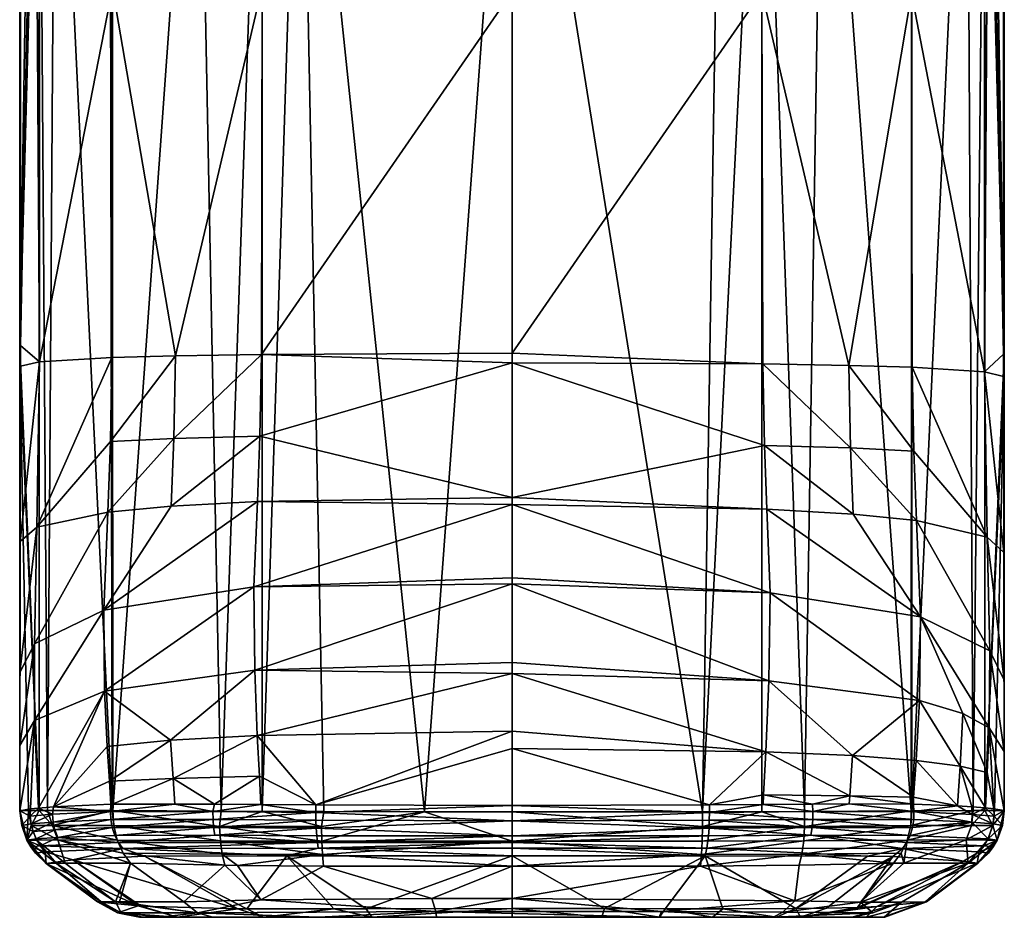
# Model space of a CAD drawing. Header units: centimetres. Extents: x -6.4 to 7.8, y -12.2 to -8.5.
# Tile 1 of 8: x -6.4 to -4.4, y -12.2 to -10.3. Entities that reach past the tile are written whole.
import ezdxf

# ---------------------------------------------------------------- set-up
doc = ezdxf.new("R2010")
doc.units = ezdxf.units.CM
doc.layers.get('0').update_dxf_attribs({"true_color": 0x5890e1})

msp = doc.modelspace()

# ---------------------------------------------------------------- meshes
at = {"color": 231, "true_color": 0xe499b8}
mesh = msp.add_polyface(dxfattribs=at)
corners = [(-6.4335, -11.9658, 30.4315), (-6.4335, -11.048, 30.4315), (-6.4162, -11.9657, 30.0551), (-6.3937, -11.9656, 29.9155), (-6.4335, -11.0051, 30.4315), (-6.3937, -9.5143, 29.9155), (-6.3766, -11.9656, 29.8473), (-6.3599, -9.5143, 29.7965), (-6.243, -11.9658, 29.606), (-6.243, -9.5143, 29.606), (-6.2416, -11.9658, 29.6046), (-6.0659, -9.5143, 29.4941), (-6.018, -11.9672, 29.4772), (-5.8063, -11.9678, 29.4342), (-5.8542, -9.5143, 29.4408), (-5.5982, -11.968, 29.4185), (-5.9334, -11.9675, 29.4552), (-5.4175, -9.5143, 29.4155), (-5.4175, -11.9681, 29.4155), (-5.9334, -9.5143, 29.4551), (-6.4341, -11.6805, 31.0814), (-6.4332, -11.4098, 30.7724), (-6.4327, -11.048, 30.6122), (-6.4327, -11.0051, 30.6008), (-5.9434, -11.8105, 32.563), (-5.4175, -11.8018, 32.6147), (-5.4175, -11.6827, 32.5164), (-5.9487, -11.6759, 32.4304), (-5.4175, -11.6596, 32.4875), (-5.4175, -11.4971, 32.1753), (-5.9503, -11.5035, 32.0872), (-5.4175, -11.485, 32.1461), (-5.4175, -11.3338, 31.8219), (-5.9428, -11.3276, 31.7483), (-5.4175, -11.3193, 31.7998), (-5.9381, -11.1926, 31.6139), (-5.4175, -11.0406, 31.5747), (-6.2467, -11.2036, 31.4467), (-6.2436, -11.0299, 31.3665), (-6.3984, -11.3806, 31.2172), (-6.2521, -11.3495, 31.5669), (-6.4038, -11.6211, 31.5095), (-6.2606, -11.5521, 31.8866), (-6.4032, -11.7796, 31.8626), (-6.1225, -11.8205, 32.4906), (-6.3932, -11.039, 31.0498), (-5.9351, -11.0234, 31.5242), (-6.116, -11.1974, 31.5479), (-6.1214, -11.3371, 31.6762), (-6.2592, -11.7188, 32.2342), (-6.1125, -11.0262, 31.4624), (-6.2537, -11.8337, 32.3806), (-6.4338, -11.8312, 31.4472)]
mesh.append_faces([[corners[k] for k in face] for face in [(0, 1, 2), (2, 1, 3), (3, 1, 4), (5, 6, 3), (6, 7, 8), (9, 10, 8), (10, 11, 12), (13, 14, 15), (13, 16, 14), (15, 17, 18), (16, 12, 19), (0, 20, 21), (1, 21, 22), (23, 1, 22), (1, 0, 21), (24, 25, 26), (27, 26, 28), (29, 27, 28), (29, 30, 27), (29, 31, 30), (30, 31, 32), (33, 32, 34), (35, 34, 36), (37, 38, 39), (40, 39, 41), (42, 41, 43), (24, 27, 44), (24, 26, 27), (22, 45, 23), (22, 21, 45), (45, 21, 39), (38, 45, 39), (36, 46, 35), (35, 46, 47), (48, 47, 40), (42, 40, 41), (42, 48, 40), (42, 33, 48), (42, 30, 33), (42, 49, 30), (42, 43, 49), (46, 50, 47), (47, 50, 37), (40, 37, 39), (40, 47, 37), (48, 33, 35), (47, 48, 35), (33, 30, 32), (44, 27, 49), (51, 44, 49), (33, 34, 35), (38, 37, 50), (49, 27, 30), (21, 20, 39), (39, 20, 41), (41, 20, 52), (43, 41, 52)]], dxfattribs={"color": 231})
mesh = msp.add_polyface(dxfattribs=at)
corners = [(-6.3937, -9.5143, 29.9155), (-6.4335, -11.0051, 30.4315), (-6.4102, -9.5143, 30.0081), (-6.3937, -11.9656, 29.9155), (-6.3599, -9.5143, 29.7965), (-6.3766, -11.9656, 29.8473), (-6.243, -11.9658, 29.606), (-6.2482, -9.5143, 29.6113), (-6.243, -9.5143, 29.606), (-6.0659, -9.5143, 29.4941), (-6.2416, -11.9658, 29.6046), (-6.018, -11.9672, 29.4772), (-5.9334, -9.5143, 29.4551), (-5.9334, -11.9675, 29.4552), (-5.8542, -9.5143, 29.4408), (-6.4335, -9.5143, 30.4315), (-5.4175, -9.5143, 29.4155), (-5.5982, -11.968, 29.4185), (-6.4327, -11.0051, 30.6008), (-6.4335, -11.048, 30.4315), (-6.4332, -9.5143, 30.4807), (-6.4333, -9.5143, 30.4561), (-5.9351, -11.0234, 31.5242), (-5.4175, -11.0406, 31.5747), (-5.4175, -11.021, 31.5666), (-5.4175, -10.2737, 31.4569), (-5.9333, -10.264, 31.4168), (-5.4175, -10.2631, 31.4565), (-5.8369, -9.5143, 31.4247), (-5.9334, -9.5143, 31.4077), (-6.2236, -9.5143, 31.2751), (-6.2423, -10.2666, 31.2659), (-6.1125, -11.0262, 31.4624), (-6.2436, -11.0299, 31.3665), (-6.243, -9.5143, 31.257), (-6.3448, -9.5143, 31.1042), (-6.3937, -9.5143, 30.9474), (-6.3932, -11.039, 31.0498), (-6.4027, -9.5143, 30.9019), (-6.0607, -9.5107, 29.4924), (-5.8482, -9.5107, 29.4401), (-6.2477, -9.5107, 29.6112), (-6.3611, -9.5107, 29.8007), (-6.4105, -9.5107, 30.0128), (-6.4318, -9.5069, 30.4807), (-6.432, -9.5068, 30.4315), (-5.4175, -9.5143, 31.4475), (-5.8322, -9.5068, 31.4239), (-6.3466, -9.5107, 31.0993), (-6.2235, -9.5107, 31.2748), (-6.4034, -9.5107, 30.8956)]
mesh.append_faces([[corners[k] for k in face] for face in [(0, 1, 2), (0, 3, 1), (0, 4, 5), (6, 4, 7), (8, 6, 7), (8, 9, 10), (11, 9, 12), (13, 12, 14), (1, 15, 2), (14, 16, 17), (18, 1, 19), (18, 20, 1), (1, 20, 21), (15, 1, 21), (22, 23, 24), (25, 22, 24), (25, 26, 22), (25, 27, 26), (26, 27, 28), (29, 26, 28), (29, 30, 26), (26, 30, 31), (32, 31, 33), (30, 34, 31), (31, 34, 35), (36, 31, 35), (36, 37, 31), (36, 38, 37), (37, 38, 18), (38, 20, 18), (33, 31, 37), (31, 32, 26), (26, 32, 22), (39, 40, 12), (9, 39, 12), (9, 8, 39), (39, 8, 41), (40, 16, 14), (12, 40, 14), (8, 7, 41), (41, 7, 4), (42, 4, 0), (43, 0, 2), (15, 43, 2), (42, 41, 4), (43, 42, 0), (20, 44, 21), (45, 15, 21), (28, 46, 47), (34, 48, 35), (34, 49, 48), (34, 30, 49), (49, 30, 29), (38, 50, 20), (38, 36, 50), (50, 36, 48), (36, 35, 48)]], dxfattribs={"color": 231})
mesh = msp.add_polyface(dxfattribs=at)
corners = [(-5.4175, -10.2631, 31.4565), (-5.4175, -9.5143, 31.4475), (-5.8369, -9.5143, 31.4247), (-4.4014, -11.023, 30.4315), (-4.4017, -9.5143, 30.4807), (-4.4023, -11.023, 30.6055), (-4.4016, -9.5143, 30.4561), (-4.4015, -9.5143, 30.4315), (-4.4416, -11.0595, 31.0557), (-4.4319, -9.5143, 30.8999), (-4.4412, -9.5143, 30.9474), (-4.5926, -10.2772, 31.2662), (-4.4893, -9.5143, 31.1025), (-4.592, -9.5143, 31.257), (-4.6098, -9.5143, 31.2739), (-4.9016, -10.2746, 31.4171), (-4.9015, -9.5143, 31.4078), (-4.9965, -9.5143, 31.4245), (-5.4175, -10.2737, 31.4569), (-5.4175, -11.021, 31.5666), (-4.8996, -11.0431, 31.5319), (-4.7221, -11.0461, 31.4698), (-4.5911, -11.0499, 31.3735), (-5.0238, -11.9681, 29.4348), (-5.4175, -9.5143, 29.4155), (-4.9847, -9.5143, 29.4401), (-4.9015, -9.5143, 29.4552), (-4.7742, -9.5143, 29.4921), (-4.8134, -11.9678, 29.4783), (-4.5933, -11.966, 29.6046), (-4.592, -9.5143, 29.606), (-4.592, -11.966, 29.606), (-4.5916, -9.5143, 29.6063), (-4.478, -9.5143, 29.7885), (-4.4411, -9.5143, 29.9155), (-4.4653, -11.9656, 29.8247), (-4.441, -11.9657, 29.9154), (-4.4261, -9.5143, 29.9984), (-4.4255, -9.5107, 30.0051), (-4.4415, -9.5107, 29.9156), (-4.476, -9.5107, 29.7945), (-4.5909, -9.5107, 29.6075), (-4.778, -9.5107, 29.491), (-4.9016, -9.5107, 29.4555), (-4.9892, -9.5107, 29.4398), (-5.0027, -9.5068, 31.4239), (-4.4883, -9.5107, 31.0993), (-4.6115, -9.5107, 31.2748), (-4.4315, -9.5107, 30.8956)]
mesh.append_faces([[corners[k] for k in face] for face in [(0, 1, 2), (3, 4, 5), (3, 6, 4), (3, 7, 6), (8, 5, 9), (10, 8, 9), (10, 11, 8), (10, 12, 11), (11, 12, 13), (14, 11, 13), (14, 15, 11), (14, 16, 15), (15, 16, 17), (0, 17, 1), (0, 15, 17), (0, 18, 15), (15, 18, 19), (20, 15, 19), (20, 21, 15), (15, 21, 11), (11, 21, 22), (8, 11, 22), (4, 9, 5), (23, 24, 25), (26, 23, 25), (26, 27, 28), (29, 27, 30), (31, 30, 32), (33, 31, 32), (33, 34, 35), (36, 34, 3), (34, 37, 3), (3, 37, 7), (37, 38, 7), (37, 39, 38), (37, 34, 39), (39, 34, 40), (34, 33, 40), (40, 33, 41), (33, 32, 41), (41, 32, 30), (27, 41, 30), (27, 42, 41), (27, 26, 42), (42, 26, 43), (43, 26, 25), (44, 25, 24), (44, 43, 25), (1, 17, 45), (45, 17, 16), (46, 47, 13), (12, 46, 13), (12, 10, 46), (46, 10, 48), (16, 14, 47), (47, 14, 13), (10, 9, 48), (48, 9, 4)]], dxfattribs={"color": 231})
mesh = msp.add_polyface(dxfattribs=at)
corners = [(-4.4023, -11.023, 30.6055), (-4.4023, -11.0688, 30.6182), (-4.4014, -11.0688, 30.4315), (-4.4014, -11.023, 30.4315), (-4.4016, -11.4324, 30.7885), (-4.4015, -11.9661, 30.4315), (-4.4009, -11.6963, 31.112), (-4.4924, -11.8739, 32.2553), (-4.4869, -11.765, 32.1051), (-4.5763, -11.7382, 32.2653), (-4.4416, -11.0595, 31.0557), (-4.436, -11.4007, 31.2336), (-4.5911, -11.0499, 31.3735), (-4.5876, -11.2235, 31.4595), (-4.7221, -11.0461, 31.4698), (-4.7183, -11.2167, 31.5617), (-4.8996, -11.0431, 31.5319), (-4.8963, -11.2115, 31.6282), (-5.4175, -11.0406, 31.5747), (-5.4175, -11.3193, 31.7998), (-4.8914, -11.3429, 31.7695), (-5.4175, -11.3338, 31.8219), (-4.8844, -11.516, 32.1164), (-4.5741, -11.5656, 31.9153), (-4.4321, -11.7949, 31.8959), (-4.431, -11.6359, 31.5378), (-4.582, -11.3669, 31.5861), (-5.4175, -11.021, 31.5666), (-5.4175, -11.485, 32.1461), (-5.4175, -11.4971, 32.1753), (-4.8869, -11.6979, 32.46), (-5.4175, -11.6596, 32.4875), (-5.4175, -11.6827, 32.5164), (-4.8931, -11.8442, 32.5819), (-5.4175, -11.8018, 32.6147), (-4.7144, -11.852, 32.5117), (-4.4011, -11.8438, 31.4759), (-4.7127, -11.3534, 31.6965), (-5.4175, -11.9681, 29.4155), (-5.4175, -9.5143, 29.4155), (-5.0238, -11.9681, 29.4348), (-4.9015, -9.5143, 29.4552), (-4.9015, -11.968, 29.455), (-4.8134, -11.9678, 29.4783), (-4.7742, -9.5143, 29.4921), (-4.5933, -11.966, 29.6046), (-4.478, -9.5143, 29.7885), (-4.4653, -11.9656, 29.8247), (-4.592, -11.966, 29.606), (-4.4411, -9.5143, 29.9155), (-4.441, -11.9657, 29.9154), (-4.4212, -11.9659, 30.0349), (-4.592, -9.5143, 29.606)]
mesh.append_faces([[corners[k] for k in face] for face in [(0, 1, 2), (3, 0, 2), (1, 4, 2), (2, 4, 5), (5, 4, 6), (7, 8, 9), (1, 10, 4), (4, 11, 6), (4, 10, 11), (11, 10, 12), (13, 12, 14), (15, 14, 16), (17, 16, 18), (19, 17, 18), (19, 20, 17), (19, 21, 20), (20, 21, 22), (23, 22, 9), (8, 23, 9), (8, 24, 23), (23, 24, 25), (26, 25, 11), (13, 11, 12), (13, 26, 11), (13, 15, 26), (13, 14, 15), (1, 0, 10), (16, 27, 18), (21, 28, 22), (22, 28, 29), (30, 29, 31), (32, 30, 31), (32, 33, 30), (32, 34, 33), (30, 35, 9), (22, 30, 9), (22, 29, 30), (36, 6, 25), (24, 36, 25), (25, 6, 11), (23, 26, 37), (20, 37, 17), (20, 23, 37), (20, 22, 23), (26, 23, 25), (17, 37, 15), (16, 17, 15), (37, 26, 15), (38, 39, 40), (41, 42, 40), (41, 43, 42), (43, 44, 45), (46, 47, 48), (47, 49, 50), (2, 50, 3), (2, 51, 50), (2, 5, 51), (48, 45, 52)]], dxfattribs={"color": 231})
mesh = msp.add_polyface(dxfattribs=at)
corners = [(-6.4102, -11.9966, 30.0352), (-6.4191, -12.0268, 30.4315), (-6.4162, -11.9657, 30.0551), (-6.3937, -11.9656, 29.9155), (-6.3661, -11.9964, 29.8256), (-6.3766, -11.9656, 29.8473), (-6.243, -11.9658, 29.606), (-6.2397, -11.9967, 29.6078), (-6.2416, -11.9658, 29.6046), (-6.0217, -11.9985, 29.4818), (-6.4335, -11.9658, 30.4315), (-6.2326, -12.0268, 29.6162), (-6.3555, -12.0264, 29.8289), (-6.3993, -12.0267, 30.0364), (-6.4339, -11.9657, 31.0327), (-6.4191, -12.0269, 31.6344), (-6.4299, -11.9967, 31.6345), (-6.4335, -11.9661, 31.6342), (-6.4119, -11.9621, 32.0392), (-6.4121, -11.9775, 32.0395), (-6.3951, -11.9605, 32.1388), (-6.3663, -11.9733, 32.2519), (-6.364, -11.9582, 32.2549), (-6.2468, -11.9678, 32.4603), (-6.2457, -11.9524, 32.4581), (-6.2424, -11.9522, 32.4614), (-6.1139, -11.9524, 32.556), (-6.2375, -12.0169, 32.4553), (-6.0336, -12.0008, 32.5874), (-6.2429, -12.0009, 32.4592), (-6.355, -12.0211, 32.2498), (-6.3613, -12.0056, 32.2514), (-6.3999, -12.0242, 32.0389), (-6.4061, -12.009, 32.0394), (-6.0349, -11.9842, 32.5911), (-6.2459, -11.9842, 32.4608), (-6.365, -11.9894, 32.252), (-6.4102, -11.9934, 32.0396), (-6.0352, -11.9679, 32.5919), (-6.4338, -11.8312, 31.4472), (-6.4341, -11.6805, 31.0814), (-6.2592, -11.7188, 32.2342), (-6.4032, -11.7796, 31.8626), (-6.2537, -11.8337, 32.3806), (-6.2489, -11.905, 32.4339), (-6.1225, -11.8205, 32.4906), (-6.1174, -11.8993, 32.5364)]
mesh.append_faces([[corners[k] for k in face] for face in [(0, 1, 2), (3, 0, 2), (3, 4, 0), (3, 5, 4), (4, 5, 6), (7, 6, 8), (9, 7, 8), (1, 10, 2), (4, 11, 12), (0, 12, 13), (1, 0, 13), (6, 7, 4), (4, 7, 11), (4, 12, 0), (10, 1, 14), (14, 1, 15), (16, 14, 15), (16, 17, 14), (18, 17, 19), (20, 19, 21), (22, 21, 23), (24, 23, 25), (24, 22, 23), (26, 25, 23), (27, 28, 29), (30, 29, 31), (32, 31, 33), (15, 33, 16), (29, 34, 35), (31, 35, 36), (33, 36, 37), (16, 37, 19), (17, 16, 19), (22, 20, 21), (20, 18, 19), (33, 37, 16), (19, 37, 21), (21, 37, 36), (23, 36, 35), (31, 36, 33), (21, 36, 23), (29, 30, 27), (23, 35, 38), (29, 35, 31), (17, 39, 14), (14, 39, 40), (10, 14, 40), (41, 42, 20), (22, 41, 20), (22, 43, 41), (22, 44, 43), (22, 24, 44), (44, 24, 25), (17, 42, 39), (17, 18, 42), (42, 18, 20), (43, 44, 45), (46, 44, 25)]], dxfattribs={"color": 231})
mesh = msp.add_polyface(dxfattribs=at)
corners = [(-4.6976, -12.1549, 29.7369), (-4.8332, -12.1519, 29.6171), (-4.6298, -12.0746, 29.646), (-4.8247, -12.0786, 29.5275), (-5.0282, -12.0803, 29.4819), (-4.6131, -12.1551, 29.9203), (-4.7149, -12.1861, 29.8888), (-4.6727, -12.177, 29.8728), (-4.858, -12.1757, 29.6494), (-4.8781, -12.1861, 29.6898), (-4.8315, -12.1682, 32.2156), (-4.8714, -12.1862, 32.1349), (-4.8221, -12.1862, 32.1062), (-4.7679, -12.1675, 32.1778), (-4.9822, -12.1685, 32.2688), (-4.664, -12.164, 32.0736), (-4.7, -12.1656, 32.1186), (-4.7042, -12.1658, 32.1232), (-4.6865, -12.1861, 31.9187), (-4.631, -12.0604, 32.4203), (-4.6831, -12.0596, 32.4649), (-5.0188, -12.0591, 32.5782), (-4.6489, -12.1861, 30.3444), (-5.1138, -12.186, 29.6252), (-4.6479, -12.1861, 31.2391), (-4.6509, -12.1861, 31.6873), (-5.4175, -12.1862, 32.2189), (-5.0035, -12.1862, 32.1812), (-4.5942, -11.9967, 29.6088), (-4.6016, -12.0268, 29.6168), (-4.8152, -12.0285, 29.4917), (-4.8132, -11.9985, 29.4818), (-5.0246, -12.0289, 29.4472), (-4.9015, -11.968, 29.455), (-4.8134, -11.9678, 29.4783), (-4.5933, -11.966, 29.6046), (-4.8191, -12.0559, 29.5073), (-5.0261, -12.0567, 29.4622), (-4.6139, -12.0534, 29.6296), (-4.899, -11.9531, 32.6189), (-5.0098, -11.9695, 32.6403), (-4.7962, -11.9678, 32.5906), (-4.7968, -11.9522, 32.5887), (-4.721, -11.9517, 32.5557), (-4.7966, -11.9842, 32.5898), (-4.588, -11.9842, 32.4598), (-5.0149, -12.0433, 32.6056), (-4.6111, -12.0439, 32.439), (-4.8003, -12.0166, 32.5797), (-4.6024, -12.0315, 32.447), (-4.7979, -12.0008, 32.5863), (-5.0101, -11.9858, 32.6389), (-5.0107, -12.002, 32.6345), (-4.5876, -11.9678, 32.4599), (-4.5955, -12.0169, 32.4533), (-4.5906, -12.0009, 32.4577), (-4.5882, -11.9381, 32.4517), (-4.7144, -11.852, 32.5117), (-4.7199, -11.9353, 32.5505), (-4.5892, -11.9523, 32.4581), (-4.898, -11.933, 32.6142), (-4.8931, -11.8442, 32.5819), (-4.8869, -11.6979, 32.46)]
mesh.append_faces([[corners[k] for k in face] for face in [(0, 1, 2), (2, 1, 3), (3, 1, 4), (5, 6, 7), (0, 7, 8), (6, 9, 7), (7, 9, 8), (10, 11, 12), (13, 10, 12), (10, 14, 11), (1, 0, 8), (12, 15, 16), (17, 12, 16), (17, 13, 12), (18, 15, 12), (17, 19, 13), (13, 19, 10), (10, 19, 20), (21, 10, 20), (22, 23, 6), (6, 23, 9), (24, 25, 26), (27, 25, 18), (11, 18, 12), (11, 27, 18), (28, 29, 30), (31, 30, 32), (31, 33, 34), (35, 31, 34), (35, 28, 31), (3, 36, 2), (3, 4, 36), (30, 36, 37), (30, 29, 36), (36, 29, 38), (2, 36, 38), (30, 31, 28), (39, 40, 41), (42, 41, 43), (42, 39, 41), (41, 44, 45), (46, 20, 47), (48, 47, 49), (50, 44, 51), (52, 48, 50), (47, 48, 46), (53, 43, 41), (48, 54, 50), (44, 50, 55), (44, 41, 40), (56, 57, 58), (59, 58, 43), (60, 39, 42), (58, 42, 43), (58, 60, 42), (58, 61, 60), (58, 57, 61), (61, 57, 62)]], dxfattribs={"color": 231})
mesh = msp.add_polyface(dxfattribs=at)
corners = [(-4.4247, -11.9966, 30.0352), (-4.4356, -12.0267, 30.0364), (-4.4794, -12.0264, 29.8289), (-4.4688, -11.9964, 29.8256), (-4.6016, -12.0268, 29.6168), (-4.5933, -11.966, 29.6046), (-4.592, -11.966, 29.606), (-4.5942, -11.9967, 29.6088), (-4.4653, -11.9656, 29.8247), (-4.441, -11.9657, 29.9154), (-4.4212, -11.9659, 30.0349), (-4.4015, -11.9661, 30.4315), (-4.4158, -12.0267, 30.4315), (-4.5876, -11.9678, 32.4599), (-4.588, -11.9842, 32.4598), (-4.4682, -11.9895, 32.2469), (-4.467, -11.9735, 32.2467), (-4.4241, -11.9934, 32.0352), (-4.4222, -11.9776, 32.0351), (-4.405, -11.9966, 31.6336), (-4.4344, -12.0243, 32.0345), (-4.5955, -12.0169, 32.4533), (-4.5906, -12.0009, 32.4577), (-4.7966, -11.9842, 32.5898), (-4.4015, -11.9658, 31.6341), (-4.4224, -11.9621, 32.0348), (-4.4396, -11.9604, 32.1388), (-4.468, -11.9579, 32.2458), (-4.4976, -11.9559, 32.321), (-4.5884, -11.9523, 32.4573), (-4.5892, -11.9523, 32.4581), (-4.721, -11.9517, 32.5557), (-4.7962, -11.9678, 32.5906), (-4.7979, -12.0008, 32.5863), (-4.4158, -12.0267, 31.6336), (-4.4011, -11.8438, 31.4759), (-4.4009, -11.6963, 31.112), (-4.4321, -11.7949, 31.8959), (-4.436, -11.8872, 32.0585), (-4.4869, -11.765, 32.1051), (-4.583, -11.862, 32.4045), (-4.5763, -11.7382, 32.2653), (-4.7144, -11.852, 32.5117), (-4.5882, -11.9381, 32.4517), (-4.7199, -11.9353, 32.5505), (-4.4924, -11.8739, 32.2553)]
mesh.append_faces([[corners[k] for k in face] for face in [(0, 1, 2), (3, 2, 4), (5, 6, 7), (7, 6, 8), (3, 8, 9), (0, 9, 10), (11, 0, 10), (11, 12, 0), (4, 7, 3), (3, 7, 8), (9, 0, 3), (3, 0, 2), (13, 14, 15), (16, 15, 17), (18, 17, 19), (15, 20, 17), (15, 21, 20), (15, 22, 21), (15, 14, 22), (22, 14, 23), (19, 24, 18), (18, 24, 25), (26, 18, 25), (26, 16, 18), (26, 27, 16), (16, 27, 28), (13, 28, 29), (30, 13, 29), (30, 31, 13), (14, 13, 32), (33, 21, 22), (28, 13, 16), (16, 13, 15), (17, 18, 16), (34, 19, 20), (20, 19, 17), (34, 12, 19), (19, 12, 11), (24, 19, 11), (35, 11, 36), (35, 24, 11), (25, 24, 37), (38, 37, 39), (40, 41, 42), (30, 43, 44), (30, 29, 43), (43, 29, 28), (40, 28, 45), (41, 40, 45), (28, 27, 45), (45, 27, 26), (38, 26, 25), (37, 38, 25), (39, 45, 38), (38, 45, 26), (37, 24, 35), (28, 40, 43), (43, 40, 42)]], dxfattribs={"color": 231})
mesh = msp.add_polyface(dxfattribs=at)
corners = [(-5.9845, -12.0791, 29.5192), (-5.936, -12.1503, 29.5871), (-6.0102, -12.0786, 29.5275), (-5.8067, -12.0803, 29.4819), (-6.0954, -12.1543, 29.6877), (-6.2051, -12.0746, 29.646), (-5.9836, -12.1684, 32.2248), (-6.3244, -12.0675, 32.1964), (-6.1834, -12.1631, 32.0544), (-6.1761, -12.0599, 32.4462), (-5.9647, -12.1685, 32.2329), (-5.8822, -12.059, 32.5677), (-5.8178, -12.186, 29.6406), (-6.0355, -12.1861, 29.7496), (-6.0668, -12.1767, 29.7173), (-6.1429, -12.1861, 29.9607), (-6.228, -12.1543, 29.9388), (-5.9305, -12.1862, 32.1497), (-6.1082, -12.1862, 32.0078), (-6.1891, -12.1627, 32.0448), (-6.2245, -12.1767, 30.1997), (-5.7072, -12.1862, 32.2035), (-6.187, -12.1861, 31.5542), (-6.1795, -12.1861, 30.2029), (-5.5735, -12.186, 29.6148), (-5.9334, -11.9675, 29.4552), (-6.0217, -11.9985, 29.4818), (-6.018, -11.9672, 29.4772), (-5.8112, -11.9988, 29.4379), (-6.0197, -12.0285, 29.4917), (-5.8088, -12.0567, 29.4622), (-6.0158, -12.0559, 29.5073), (-6.2326, -12.0268, 29.6162), (-6.2207, -12.0534, 29.6293), (-6.2416, -11.9658, 29.6046), (-6.2397, -11.9967, 29.6078), (-5.8103, -12.0289, 29.4472), (-6.0352, -11.9679, 32.5919), (-5.9359, -11.9532, 32.6188), (-6.0319, -11.9527, 32.5911), (-6.1139, -11.9524, 32.556), (-6.2468, -11.9678, 32.4603), (-6.2211, -12.0438, 32.4419), (-5.8178, -12.0433, 32.6059), (-6.0311, -12.0166, 32.5809), (-5.8218, -12.002, 32.6349), (-6.0336, -12.0008, 32.5874), (-5.8194, -12.0315, 32.6178), (-6.23, -12.0315, 32.4494), (-5.8224, -11.9858, 32.6392), (-6.0349, -11.9842, 32.5911), (-6.2459, -11.9842, 32.4608), (-6.2375, -12.0169, 32.4553), (-6.2429, -12.0009, 32.4592), (-5.8226, -11.9695, 32.6406), (-6.1174, -11.8993, 32.5364), (-6.2424, -11.9522, 32.4614), (-5.9391, -11.8948, 32.6031), (-5.9434, -11.8105, 32.563), (-6.1225, -11.8205, 32.4906), (-6.2489, -11.905, 32.4339)]
mesh.append_faces([[corners[k] for k in face] for face in [(0, 1, 2), (0, 3, 1), (1, 4, 2), (2, 4, 5), (6, 7, 8), (6, 9, 7), (6, 10, 9), (9, 10, 11), (12, 13, 14), (14, 13, 15), (14, 16, 4), (1, 14, 4), (10, 6, 17), (17, 6, 18), (18, 6, 8), (19, 18, 8), (20, 14, 15), (13, 12, 15), (21, 17, 22), (22, 17, 18), (23, 15, 24), (25, 26, 27), (25, 28, 26), (29, 30, 31), (32, 31, 33), (26, 34, 27), (26, 29, 35), (26, 36, 29), (0, 31, 30), (0, 2, 31), (31, 2, 33), (33, 2, 5), (35, 29, 32), (32, 29, 31), (37, 38, 39), (40, 37, 39), (40, 41, 37), (11, 42, 9), (11, 43, 42), (44, 45, 46), (42, 47, 48), (42, 43, 47), (46, 49, 50), (37, 51, 50), (46, 52, 44), (44, 52, 48), (47, 44, 48), (46, 50, 53), (38, 37, 54), (54, 37, 50), (55, 56, 40), (39, 55, 40), (39, 57, 55), (39, 38, 57), (58, 55, 57), (58, 59, 55), (59, 60, 55)]], dxfattribs={"color": 231})
mesh = msp.add_polyface(dxfattribs=at)
corners = [(-5.4175, -12.0806, 29.4621), (-5.4175, -12.1475, 29.5288), (-5.5827, -12.1475, 29.5315), (-5.8067, -12.0803, 29.4819), (-5.936, -12.1503, 29.5871), (-5.8822, -12.059, 32.5677), (-5.9647, -12.1685, 32.2329), (-5.7855, -12.1685, 32.2825), (-5.7185, -12.1685, 32.2926), (-5.4175, -12.0594, 32.5989), (-5.4175, -12.1682, 32.3086), (-5.1089, -12.1745, 29.5805), (-5.575, -12.1744, 29.5699), (-5.1138, -12.186, 29.6252), (-5.5735, -12.186, 29.6148), (-5.8178, -12.186, 29.6406), (-6.0668, -12.1767, 29.7173), (-5.9305, -12.1862, 32.1497), (-5.7072, -12.1862, 32.2035), (-5.4175, -12.1862, 32.2189), (-6.1429, -12.1861, 29.9607), (-6.1795, -12.1861, 30.2029), (-4.6489, -12.1861, 30.3444), (-6.187, -12.1861, 31.5542), (-4.6479, -12.1861, 31.2391), (-6.1869, -12.1861, 30.6551), (-5.4175, -11.9681, 29.4155), (-5.4175, -12.029, 29.4275), (-5.5982, -11.968, 29.4185), (-5.8103, -12.0289, 29.4472), (-5.8112, -11.9988, 29.4379), (-6.0217, -11.9985, 29.4818), (-5.9334, -11.9675, 29.4552), (-5.8063, -11.9678, 29.4342), (-5.8088, -12.0567, 29.4622), (-6.0197, -12.0285, 29.4917), (-5.9845, -12.0791, 29.5192), (-5.4175, -11.9551, 32.662), (-5.8226, -11.9695, 32.6406), (-5.4175, -11.9869, 32.6608), (-5.8225, -11.954, 32.6395), (-5.9359, -11.9532, 32.6188), (-5.8178, -12.0433, 32.6059), (-5.4175, -12.0436, 32.6265), (-5.4175, -12.032, 32.6385), (-5.8194, -12.0315, 32.6178), (-5.4175, -12.0182, 32.6486), (-5.8208, -12.0176, 32.6276), (-5.8218, -12.002, 32.6349), (-5.8224, -11.9858, 32.6392), (-6.0349, -11.9842, 32.5911), (-6.0311, -12.0166, 32.5809), (-6.0336, -12.0008, 32.5874), (-5.4175, -11.8375, 32.6318), (-5.4175, -11.8018, 32.6147), (-5.9391, -11.8948, 32.6031), (-5.9434, -11.8105, 32.563)]
mesh.append_faces([[corners[k] for k in face] for face in [(0, 1, 2), (3, 2, 4), (5, 6, 7), (8, 5, 7), (8, 9, 5), (8, 10, 9), (3, 0, 2), (1, 11, 12), (2, 12, 4), (2, 1, 12), (12, 13, 14), (15, 12, 14), (15, 16, 12), (4, 12, 16), (7, 6, 17), (18, 7, 17), (18, 8, 7), (18, 10, 8), (18, 19, 10), (20, 15, 14), (21, 14, 22), (23, 24, 19), (18, 23, 19), (25, 21, 22), (26, 27, 28), (28, 27, 29), (30, 29, 31), (32, 33, 30), (30, 33, 28), (29, 30, 28), (29, 27, 34), (35, 29, 34), (27, 0, 34), (34, 0, 3), (36, 34, 3), (37, 38, 39), (37, 40, 38), (38, 40, 41), (5, 9, 42), (9, 43, 42), (42, 43, 44), (45, 44, 46), (47, 46, 48), (45, 42, 44), (46, 39, 48), (48, 39, 49), (38, 50, 49), (39, 38, 49), (45, 47, 51), (45, 46, 47), (47, 48, 51), (48, 49, 52), (37, 53, 40), (40, 53, 54), (55, 41, 40), (56, 40, 54), (56, 55, 40)]], dxfattribs={"color": 231})
mesh.append_faces([[corners[k] for k in face] for face in [(23, 25, 22)]], dxfattribs={"vtx2": -1, "color": 231})
mesh = msp.add_polyface(dxfattribs=at)
corners = [(-5.0282, -12.0803, 29.4819), (-4.8332, -12.1519, 29.6171), (-5.4175, -12.1475, 29.5288), (-5.4175, -12.0806, 29.4621), (-4.858, -12.1757, 29.6494), (-5.1089, -12.1745, 29.5805), (-4.8781, -12.1861, 29.6898), (-5.1138, -12.186, 29.6252), (-5.4175, -12.1682, 32.3086), (-5.4175, -12.1862, 32.2189), (-5.2322, -12.1862, 32.2133), (-5.2263, -12.1683, 32.303), (-5.1131, -12.1862, 32.2016), (-5.1009, -12.1685, 32.2906), (-5.0035, -12.1862, 32.1812), (-4.9822, -12.1685, 32.2688), (-4.8714, -12.1862, 32.1349), (-5.575, -12.1744, 29.5699), (-5.0188, -12.0591, 32.5782), (-4.8315, -12.1682, 32.2156), (-5.4175, -12.0594, 32.5989), (-5.5735, -12.186, 29.6148), (-4.6489, -12.1861, 30.3444), (-4.6509, -12.1861, 31.6873), (-5.0238, -11.9988, 29.4379), (-5.0246, -12.0289, 29.4472), (-5.4175, -12.029, 29.4275), (-5.4175, -11.9681, 29.4155), (-5.0238, -11.9681, 29.4348), (-4.9015, -11.968, 29.455), (-4.8191, -12.0559, 29.5073), (-5.0261, -12.0567, 29.4622), (-4.8152, -12.0285, 29.4917), (-4.8132, -11.9985, 29.4818), (-5.01, -11.954, 32.6392), (-5.4175, -11.9551, 32.662), (-5.0098, -11.9695, 32.6403), (-5.4175, -12.0436, 32.6265), (-5.0149, -12.0433, 32.6056), (-5.4175, -12.032, 32.6385), (-5.0118, -12.0176, 32.6273), (-5.4175, -12.0182, 32.6486), (-5.0107, -12.002, 32.6345), (-5.4175, -11.9869, 32.6608), (-5.0101, -11.9858, 32.6389), (-4.7966, -11.9842, 32.5898), (-4.6831, -12.0596, 32.4649), (-4.7979, -12.0008, 32.5863), (-4.8003, -12.0166, 32.5797), (-4.899, -11.9531, 32.6189), (-4.8931, -11.8442, 32.5819), (-5.4175, -11.8018, 32.6147), (-5.4175, -11.8375, 32.6318), (-4.898, -11.933, 32.6142), (-6.187, -12.1861, 31.5542), (-4.6479, -12.1861, 31.2391)]
mesh.append_faces([[corners[k] for k in face] for face in [(0, 1, 2), (3, 0, 2), (1, 4, 5), (4, 6, 5), (5, 6, 7), (8, 9, 10), (11, 10, 12), (13, 12, 14), (15, 14, 16), (15, 13, 14), (13, 11, 12), (11, 8, 10), (2, 1, 5), (5, 7, 17), (18, 15, 19), (18, 13, 15), (18, 11, 13), (18, 20, 11), (11, 20, 8), (21, 7, 22), (9, 23, 10), (10, 23, 12), (12, 23, 14), (24, 25, 26), (27, 24, 26), (27, 28, 24), (24, 28, 29), (30, 0, 31), (32, 31, 25), (0, 3, 31), (31, 3, 26), (25, 31, 26), (29, 33, 24), (24, 33, 25), (34, 35, 36), (20, 18, 37), (37, 18, 38), (39, 38, 40), (41, 40, 42), (43, 42, 44), (36, 44, 45), (41, 39, 40), (39, 37, 38), (18, 46, 38), (42, 47, 44), (42, 40, 48), (48, 40, 38), (49, 34, 36), (35, 43, 36), (36, 43, 44), (42, 43, 41), (50, 51, 52), (34, 52, 35), (34, 50, 52), (34, 53, 50), (34, 49, 53)]], dxfattribs={"color": 231})
mesh.append_faces([[corners[k] for k in face] for face in [(54, 22, 55)]], dxfattribs={"vtx0": -1, "color": 231})
mesh = msp.add_polyface(dxfattribs=at)
corners = [(-6.2051, -12.0746, 29.646), (-6.0954, -12.1543, 29.6877), (-6.228, -12.1543, 29.9388), (-6.236, -12.1543, 29.9729), (-6.3401, -12.0742, 29.9302), (-6.359, -12.0744, 30.0413), (-6.2658, -12.1543, 30.1968), (-6.3789, -12.075, 30.4315), (-6.273, -12.1543, 30.6551), (-6.3792, -12.0749, 31.0502), (-6.2731, -12.1543, 30.9931), (-6.2731, -12.1543, 31.5543), (-6.3791, -12.0749, 31.6336), (-6.1891, -12.1627, 32.0448), (-6.3244, -12.0675, 32.1964), (-6.1834, -12.1631, 32.0544), (-6.2245, -12.1767, 30.1997), (-6.1429, -12.1861, 29.9607), (-6.1795, -12.1861, 30.2029), (-6.2319, -12.1767, 30.6551), (-6.1869, -12.1861, 30.6551), (-6.187, -12.1861, 31.5542), (-6.232, -12.1767, 31.5542), (-6.1082, -12.1862, 32.0078), (-6.0668, -12.1767, 29.7173), (-6.3555, -12.0264, 29.8289), (-6.2207, -12.0534, 29.6293), (-6.3993, -12.0267, 30.0364), (-6.4191, -12.0268, 30.4315), (-6.2326, -12.0268, 29.6162), (-6.4191, -12.0269, 31.6344), (-6.411, -12.0408, 31.6344), (-6.4014, -12.0536, 31.6342), (-6.3817, -12.0511, 32.0369), (-6.2211, -12.0438, 32.4419), (-6.1761, -12.0599, 32.4462), (-6.3999, -12.0242, 32.0389), (-6.4061, -12.009, 32.0394), (-6.3917, -12.0383, 32.0381), (-6.23, -12.0315, 32.4494), (-6.355, -12.0211, 32.2498), (-6.3613, -12.0056, 32.2514), (-6.2375, -12.0169, 32.4553)]
mesh.append_faces([[corners[k] for k in face] for face in [(0, 1, 2), (3, 0, 2), (3, 4, 0), (3, 5, 4), (3, 6, 5), (5, 6, 7), (7, 6, 8), (9, 8, 10), (11, 9, 10), (11, 12, 9), (11, 13, 12), (12, 13, 14), (14, 13, 15), (9, 7, 8), (16, 17, 18), (19, 18, 20), (21, 19, 20), (21, 22, 19), (21, 23, 22), (22, 23, 13), (11, 22, 13), (11, 10, 22), (22, 10, 19), (19, 10, 8), (16, 8, 6), (3, 16, 6), (3, 24, 16), (3, 2, 24), (8, 16, 19), (19, 16, 18), (25, 26, 0), (4, 25, 0), (4, 27, 25), (4, 5, 27), (27, 5, 28), (5, 7, 28), (29, 26, 25), (7, 9, 28), (28, 9, 30), (30, 9, 31), (31, 9, 32), (32, 9, 12), (32, 33, 31), (32, 12, 33), (33, 12, 14), (34, 14, 35), (30, 36, 37), (30, 38, 36), (30, 31, 38), (38, 31, 33), (34, 33, 14), (34, 38, 33), (34, 39, 38), (36, 38, 40), (41, 36, 40), (38, 39, 40), (40, 39, 42)]], dxfattribs={"color": 231})
mesh = msp.add_polyface(dxfattribs=at)
corners = [(-4.5618, -12.1543, 30.4315), (-4.5619, -12.1543, 30.428), (-4.456, -12.075, 30.4315), (-4.5642, -12.1543, 30.2908), (-4.4758, -12.0743, 30.0408), (-4.6131, -12.1551, 29.9203), (-4.6976, -12.1549, 29.7369), (-4.6084, -12.0741, 29.6699), (-4.6298, -12.0746, 29.646), (-4.5618, -12.1543, 31.1241), (-4.5618, -12.1543, 31.1889), (-4.6479, -12.1861, 31.2391), (-4.6489, -12.1861, 30.3444), (-4.7149, -12.1861, 29.8888), (-4.5643, -12.1548, 31.6857), (-4.6509, -12.1861, 31.6873), (-4.6727, -12.177, 29.8728), (-4.5644, -12.1548, 31.6873), (-4.6865, -12.1861, 31.9187), (-4.664, -12.164, 32.0736), (-4.456, -12.075, 31.6342), (-4.4573, -12.0742, 31.766), (-4.4854, -12.0702, 32.0875), (-4.7, -12.1656, 32.1186), (-4.7042, -12.1658, 32.1232), (-4.631, -12.0604, 32.4203), (-4.4158, -12.0267, 30.4315), (-4.4356, -12.0267, 30.0364), (-4.4247, -11.9966, 30.0352), (-4.6139, -12.0534, 29.6296), (-4.4794, -12.0264, 29.8289), (-4.6016, -12.0268, 29.6168), (-4.5955, -12.0169, 32.4533), (-4.6024, -12.0315, 32.447), (-4.4344, -12.0243, 32.0345), (-4.6831, -12.0596, 32.4649), (-4.6111, -12.0439, 32.439), (-4.4527, -12.0511, 32.0327), (-4.4334, -12.0534, 31.6337), (-4.4238, -12.0406, 31.6336), (-4.4426, -12.0384, 32.0337), (-4.4158, -12.0267, 31.6336), (-4.8003, -12.0166, 32.5797)]
mesh.append_faces([[corners[k] for k in face] for face in [(0, 1, 2), (2, 1, 3), (4, 3, 5), (6, 4, 5), (6, 7, 4), (6, 8, 7), (4, 2, 3), (9, 10, 11), (12, 9, 11), (12, 0, 9), (12, 1, 0), (12, 3, 1), (12, 5, 3), (12, 13, 5), (11, 14, 15), (11, 10, 14), (6, 5, 16), (14, 17, 15), (15, 17, 18), (18, 17, 19), (0, 2, 9), (9, 2, 20), (10, 20, 14), (10, 9, 20), (14, 20, 17), (17, 20, 21), (19, 21, 22), (23, 22, 24), (23, 19, 22), (22, 25, 24), (19, 17, 21), (2, 4, 26), (26, 4, 27), (28, 26, 27), (8, 29, 7), (27, 4, 30), (30, 4, 7), (31, 7, 29), (31, 30, 7), (32, 33, 34), (35, 25, 36), (36, 25, 22), (37, 22, 21), (38, 21, 20), (38, 37, 21), (38, 39, 37), (37, 39, 40), (36, 40, 33), (36, 37, 40), (36, 22, 37), (39, 41, 40), (40, 41, 34), (33, 40, 34), (33, 32, 42), (20, 2, 38), (38, 2, 26), (39, 26, 41), (39, 38, 26)]], dxfattribs={"color": 231})

doc.saveas('drawing.dxf')
